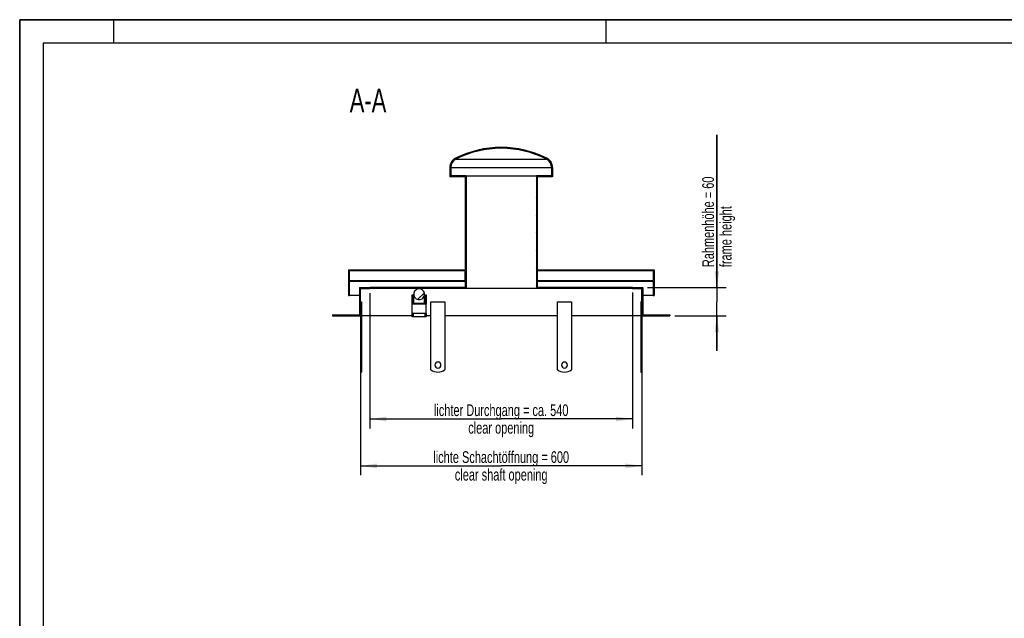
# Model space of a CAD drawing. Header units: millimetres. Extents: x 0 to 4200, y 0 to 2970.
# Tile 6 of 17: x 0 to 2100, y 1694 to 2970. Entities that reach past the tile are written whole.
import ezdxf

# ---------------------------------------------------------------- set-up
doc = ezdxf.new("R2010")
doc.units = ezdxf.units.MM
doc.header["$LTSCALE"] = 231
doc.layers.get('0').update_dxf_attribs({"linetype": 'CONTINUOUS'})
for name, color, linetype in [('005_AXIS', 7, 'CONTINUOUS'), ('050_DIMENSIONING', 7, 'CONTINUOUS'), ('052_SYMBOLS', 7, 'CONTINUOUS')]:
    doc.layers.add(name, color=color, linetype=linetype)
doc.styles.get("Standard").update_dxf_attribs({"font": 'txt', "width": 0.7})
doc.dimstyles.new('DIMSTYLE_1', dxfattribs={"dimtxt": 25, "dimasz": 35, "dimexe": 2, "dimexo": 1, "dimtad": 1, "dimdec": 1, "dimtxsty": 'Standard', "dimblk": '_FILLED', "dimblk1": '_FILLED', "dimblk2": '_FILLED', "dimcen": 0.09, "dimazin": 2, "dimtp": 0.8, "dimtm": 0.8, "dimtfac": 1, "dimtdec": 1, "dimtofl": 0, "dimtmove": 0, "dimatfit": 3, "dimldrblk": '_FILLED', "dimfxl": 1, "dimtolj": 1, "dimarcsym": 0})
doc.dimstyles.new('DIMSTYLE_2', dxfattribs={"dimtxt": 25, "dimasz": 35, "dimexe": 2, "dimexo": 1, "dimtad": 1, "dimtxsty": 'Standard', "dimblk": '_FILLED', "dimblk1": '_FILLED', "dimblk2": '_FILLED', "dimcen": 0.09, "dimazin": 2, "dimtp": 0.3, "dimtm": 0.3, "dimtfac": 1, "dimtofl": 0, "dimtmove": 0, "dimatfit": 3, "dimldrblk": '_FILLED', "dimfxl": 1, "dimtolj": 1, "dimarcsym": 0})
doc.dimstyles.new('DIMSTYLE_3', dxfattribs={"dimtxt": 25, "dimasz": 35, "dimexe": 2, "dimexo": 1, "dimtad": 1, "dimtxsty": 'Standard', "dimblk": '_FILLED', "dimblk1": '_FILLED', "dimblk2": '_FILLED', "dimcen": 0.09, "dimazin": 2, "dimtp": 0.8, "dimtm": 0.8, "dimtfac": 1, "dimtofl": 0, "dimtmove": 0, "dimatfit": 3, "dimldrblk": '_FILLED', "dimfxl": 1, "dimtolj": 1, "dimarcsym": 0})

# ---------------------------------------------------------------- blocks, each defined once
blk = doc.blocks.new('_FILLED')
at = {"color": 0, "linetype": 'ByBlock'}
blk.add_solid([(0, 0), (-1, 0.1428571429), (-1, -0.1428571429)], dxfattribs=at)
blk = doc.blocks.new('*D3')
at = {"layer": '050_DIMENSIONING', "color": 2, "linetype": 'Continuous', "transparency": 16777216}
for p, q in [((726.9705005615, 2328.7939785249), (726.9705005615, 1998.8057149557)), ((1326.9705005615, 2328.7939785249), (1326.9705005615, 1998.8057149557)), ((726.9705005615, 2018.8057149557), (1026.9705005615, 2018.8057149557)), ((1326.9705005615, 2018.8057149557), (1026.9705005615, 2018.8057149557))]:
    blk.add_line(p, q, dxfattribs=at)
at = {"layer": '050_DIMENSIONING', "color": 2, "linetype": 'Continuous', "transparency": 16777216, "xscale": 35, "yscale": 35, "zscale": 35, "rotation": 180}
blk.add_blockref('_FILLED', (726.9705005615, 2018.8057149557), dxfattribs=at)
at = {"layer": '050_DIMENSIONING', "color": 2, "linetype": 'Continuous', "transparency": 16777216, "xscale": 35, "yscale": 35, "zscale": 35}
blk.add_blockref('_FILLED', (1326.9705005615, 2018.8057149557), dxfattribs=at)
at = {"layer": '050_DIMENSIONING', "color": 2, "linetype": 'Continuous', "transparency": 16777216, "insert": (1026.9705005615, 2050.0557149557), "char_height": 25, "width": 696.7857142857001, "attachment_point": 2, "line_spacing_factor": 0.9}
blk.add_mtext('lichte Schachtöffnung = 600\\Pclear shaft opening', dxfattribs=at)
blk = doc.blocks.new('*D7')
at = {"layer": '050_DIMENSIONING', "color": 2, "linetype": 'Continuous', "transparency": 16777216}
for p, q in [((1486.9705005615, 2398.7939785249), (1486.9705005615, 2724.2151872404)), ((1486.9705005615, 2724.2151872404), (1486.9705005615, 2368.7939785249)), ((1338.9705005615, 2398.7939785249), (1506.9705005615, 2398.7939785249)), ((1486.9705005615, 2263.7939785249), (1486.9705005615, 2368.7939785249)), ((1396.9705005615, 2338.7939785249), (1506.9705005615, 2338.7939785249)), ((1486.9705005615, 2338.7939785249), (1486.9705005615, 2263.7939785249))]:
    blk.add_line(p, q, dxfattribs=at)
at = {"layer": '050_DIMENSIONING', "color": 2, "linetype": 'Continuous', "transparency": 16777216, "xscale": 35, "yscale": 35, "zscale": 35}
for p, rotation in [((1486.9705005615, 2398.7939785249), 270), ((1486.9705005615, 2338.7939785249), 90)]:
    blk.add_blockref('_FILLED', p, dxfattribs=dict(at, rotation=rotation))
at = {"layer": '050_DIMENSIONING', "color": 2, "linetype": 'Continuous', "transparency": 16777216, "insert": (1455.7205005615, 2442.4294729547), "char_height": 25, "width": 422.6785714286, "attachment_point": 1, "rotation": 90, "line_spacing_factor": 0.9}
blk.add_mtext('Rahmenhöhe = 60\\Pframe height', dxfattribs=at)
blk = doc.blocks.new('*D8')
at = {"layer": '050_DIMENSIONING', "color": 2, "linetype": 'Continuous', "transparency": 16777216}
for p, q in [((746.9705005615, 2386.7939785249), (746.9705005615, 2098.8057149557)), ((1306.9705005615, 2388.7939785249), (1306.9705005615, 2098.8057149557)), ((746.9705005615, 2118.8057149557), (1026.9705005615, 2118.8057149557)), ((1306.9705005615, 2118.8057149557), (1026.9705005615, 2118.8057149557))]:
    blk.add_line(p, q, dxfattribs=at)
at = {"layer": '050_DIMENSIONING', "color": 2, "linetype": 'Continuous', "transparency": 16777216, "xscale": 35, "yscale": 35, "zscale": 35, "rotation": 180}
blk.add_blockref('_FILLED', (746.9705005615, 2118.8057149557), dxfattribs=at)
at = {"layer": '050_DIMENSIONING', "color": 2, "linetype": 'Continuous', "transparency": 16777216, "xscale": 35, "yscale": 35, "zscale": 35}
blk.add_blockref('_FILLED', (1306.9705005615, 2118.8057149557), dxfattribs=at)
at = {"layer": '050_DIMENSIONING', "color": 2, "linetype": 'Continuous', "transparency": 16777216, "insert": (1026.9705005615, 2150.0557149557), "char_height": 25, "width": 707.1428571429, "attachment_point": 2, "line_spacing_factor": 0.9}
blk.add_mtext('lichter Durchgang = ca. 540\\Pclear opening', dxfattribs=at)

msp = doc.modelspace()

# ---------------------------------------------------------------- hatches: boundary and pattern name
at = {"linetype": 'Continuous'}
h = msp.add_hatch(dxfattribs=at)
h.set_pattern_fill('A', color=2, scale=26.2989329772, angle=45, style=0, pattern_type=0)
h.set_pattern_definition([(45, (0, 0), (-18.5961538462, 18.5961538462), [])])
edge = h.paths.add_edge_path()
edge.add_line((666.9705005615, 2338.7939785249), (726.9705005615, 2338.7939785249))
edge.add_line((666.9705005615, 2340.7939785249), (666.9705005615, 2338.7939785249))
edge.add_line((666.9705005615, 2340.7939785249), (724.9705005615, 2340.7939785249))
edge.add_line((724.9705005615, 2398.7939785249), (724.9705005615, 2340.7939785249))
edge.add_line((724.9705005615, 2398.7939785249), (746.9705005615, 2398.7939785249))
edge.add_line((746.9705005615, 2396.7939785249), (746.9705005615, 2398.7939785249))
edge.add_line((726.9705005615, 2396.7939785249), (746.9705005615, 2396.7939785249))
edge.add_line((726.9705005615, 2338.7939785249), (726.9705005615, 2396.7939785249))
edge = h.paths.add_edge_path()
edge.add_line((1326.9705005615, 2338.7939785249), (1386.9705005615, 2338.7939785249))
edge.add_line((1326.9705005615, 2338.7939785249), (1326.9705005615, 2396.7939785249))
edge.add_line((1306.9705005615, 2396.7939785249), (1326.9705005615, 2396.7939785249))
edge.add_line((1306.9705005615, 2396.7939785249), (1306.9705005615, 2398.7939785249))
edge.add_line((1306.9705005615, 2398.7939785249), (1328.9705005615, 2398.7939785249))
edge.add_line((1328.9705005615, 2398.7939785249), (1328.9705005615, 2340.7939785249))
edge.add_line((1328.9705005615, 2340.7939785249), (1386.9705005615, 2340.7939785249))
edge.add_line((1386.9705005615, 2340.7939785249), (1386.9705005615, 2338.7939785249))
edge = h.paths.add_edge_path()
edge.add_line((700.9705005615, 2381.7939785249), (702.9705005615, 2381.7939785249))
edge.add_line((700.9705005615, 2436.7939785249), (700.9705005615, 2381.7939785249))
edge.add_line((700.9705005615, 2436.7939785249), (949.9705005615, 2436.7939785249))
edge.add_line((949.9705005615, 2635.1837942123), (949.9705005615, 2436.7939785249))
edge.add_line((949.9705005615, 2635.1837942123), (917.4705005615, 2635.1837942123))
edge.add_line((917.4705005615, 2655.1837942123), (917.4705005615, 2635.1837942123))
edge.add_arc((939.3705005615, 2655.1837942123), 21.9, 116.4945026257, 180)
edge.add_arc((1027.3437760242, 2478.6942964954), 219.1, 90.097613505, 116.4945026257)
edge.add_arc((1026.5972250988, 2478.6942964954), 219.1, 423.50549737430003, 449.902386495, ccw=False)
edge.add_arc((1114.5705005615, 2655.1837942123), 21.9, 360, 423.50549737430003, ccw=False)
edge.add_line((1136.4705005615, 2655.1837942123), (1136.4705005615, 2635.1837942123))
edge.add_line((1136.4705005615, 2635.1837942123), (1103.9705005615, 2635.1837942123))
edge.add_line((1103.9705005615, 2635.1837942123), (1103.9705005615, 2436.7939785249))
edge.add_line((1103.9705005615, 2436.7939785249), (1352.9705005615, 2436.7939785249))
edge.add_line((1352.9705005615, 2436.7939785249), (1352.9705005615, 2381.7939785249))
edge.add_line((1350.9705005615, 2381.7939785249), (1352.9705005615, 2381.7939785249))
edge.add_line((1350.9705005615, 2412.7939785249), (1350.9705005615, 2381.7939785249))
edge.add_line((1103.9705005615, 2412.7939785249), (1350.9705005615, 2412.7939785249))
edge.add_line((1103.9705005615, 2412.7939785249), (1103.9705005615, 2397.7939785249))
edge.add_line((1103.9705005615, 2397.7939785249), (1101.9705005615, 2397.7939785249))
edge.add_line((1101.9705005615, 2637.1837942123), (1101.9705005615, 2397.7939785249))
edge.add_line((1134.4705034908, 2637.1837942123), (1101.9705005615, 2637.1837942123))
edge.add_line((1134.4705034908, 2655.1837942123), (1134.4705034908, 2637.1837942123))
edge.add_arc((1114.5705005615, 2655.1837942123), 19.9000029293, 360, 423.50549737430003, ccw=False)
edge.add_arc((1026.5972250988, 2478.6942964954), 217.1000029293, 423.50549737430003, 449.9014872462, ccw=False)
edge.add_arc((1027.3437760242, 2478.6942964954), 217.1000029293, 90.0985127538, 116.4945026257)
edge.add_arc((939.3705005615, 2655.1837942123), 19.9000029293, 116.4945026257, 180)
edge.add_line((919.4704976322, 2655.1837942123), (919.4704976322, 2637.1837942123))
edge.add_line((951.9705005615, 2637.1837942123), (919.4704976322, 2637.1837942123))
edge.add_line((951.9705005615, 2637.1837942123), (951.9705005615, 2397.7939785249))
edge.add_line((951.9705005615, 2397.7939785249), (949.9705005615, 2397.7939785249))
edge.add_line((949.9705005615, 2412.7939785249), (949.9705005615, 2397.7939785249))
edge.add_line((702.9705005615, 2412.7939785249), (949.9705005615, 2412.7939785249))
edge.add_line((702.9705005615, 2412.7939785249), (702.9705005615, 2381.7939785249))
edge.add_line((1350.9705005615, 2434.7939785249), (1350.9705005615, 2414.0439785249))
edge.add_line((1350.9705005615, 2434.7939785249), (1103.9705005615, 2434.7939785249))
edge.add_line((1103.9705005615, 2434.7939785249), (1103.9705005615, 2414.0439785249))
edge.add_line((1103.9705005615, 2414.0439785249), (1350.9705005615, 2414.0439785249))
edge.add_line((702.9705005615, 2434.7939785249), (702.9705005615, 2414.0439785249))
edge.add_line((702.9705005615, 2414.0439785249), (949.9705005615, 2414.0439785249))
edge.add_line((949.9705005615, 2414.0439785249), (949.9705005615, 2434.7939785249))
edge.add_line((949.9705005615, 2434.7939785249), (702.9705005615, 2434.7939785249))
edge = h.paths.add_edge_path()
edge.add_spline(control_points=[(851.9705005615, 2373.2366215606), (852.2377138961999, 2373.2366215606), (852.7706689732, 2373.2552890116), (853.5674573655, 2373.3391637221), (854.3562899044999, 2373.4785257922), (855.1337879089, 2373.6727325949), (855.8961102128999, 2373.9208867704), (856.6396139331, 2374.2218380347), (857.3606994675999, 2374.5741870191), (858.0558708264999, 2374.9762883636), (858.7217409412, 2375.4262560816), (859.355051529, 2375.9219699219), (859.9526870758, 2376.4610811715), (860.5116941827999, 2377.0410233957), (861.0292950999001, 2377.6590201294), (861.5029051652, 2378.3120974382), (861.930147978, 2378.9970970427), (862.3088690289, 2379.7106889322), (862.6371509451, 2380.4493898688), (862.9133245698, 2381.2095781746), (863.1359810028, 2381.987513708), (863.3039810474, 2382.7793576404), (863.4164630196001, 2383.5811923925), (863.4728491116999, 2384.3890446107), (863.4728493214, 2385.1989064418), (863.4164636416, 2386.0067587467), (863.3039820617, 2386.8085936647), (863.1359823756, 2387.6004378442), (862.9133262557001, 2388.3783736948), (862.6371528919, 2389.1385623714), (862.3088711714, 2389.877263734), (861.9301502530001, 2390.5908560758), (861.5029075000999, 2391.2758561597), (861.0292974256, 2391.9289339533), (860.5116964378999, 2392.5469311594), (859.9526891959, 2393.1268738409), (859.3550534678, 2393.6659855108), (858.7217426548, 2394.1616997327), (858.0558722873, 2394.6116677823), (857.360700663, 2395.0137694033), (856.63961486, 2395.3661186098), (855.8961108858, 2395.667070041), (855.1337883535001, 2395.9152243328), (854.3562901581, 2396.1094312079), (853.5674574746, 2396.2487933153), (852.7706689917, 2396.3326680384), (852.2377138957, 2396.3513354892), (851.9705005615, 2396.3513354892)], knot_values=[0, 0, 0, 0, 0.0222222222, 0.0444444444, 0.0666666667, 0.0888888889, 0.1111111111, 0.1333333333, 0.1555555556, 0.1777777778, 0.2, 0.2222222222, 0.2444444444, 0.2666666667, 0.2888888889, 0.3111111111, 0.3333333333, 0.3555555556, 0.3777777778, 0.4, 0.4222222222, 0.4444444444, 0.4666666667, 0.4888888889, 0.5111111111, 0.5333333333, 0.5555555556, 0.5777777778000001, 0.6, 0.6222222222, 0.6444444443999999, 0.6666666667, 0.6888888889, 0.7111111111, 0.7333333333, 0.7555555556, 0.7777777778, 0.8, 0.8222222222, 0.8444444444, 0.8666666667, 0.8888888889, 0.9111111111, 0.9333333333, 0.9555555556, 0.9777777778, 1, 1, 1, 1], degree=3, periodic=0)
edge.add_spline(control_points=[(851.9705005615, 2396.3513354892), (851.7032872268, 2396.3513354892), (851.1703321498, 2396.3326680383), (850.3735437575, 2396.2487933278), (849.5847112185, 2396.1094312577), (848.8072132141, 2395.915224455), (848.0448909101, 2395.6670702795), (847.3013871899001, 2395.3661190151), (846.5803016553, 2395.0137700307), (845.8851302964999, 2394.6116686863), (845.2192601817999, 2394.1617009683), (844.5859495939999, 2393.665987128), (843.9883140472, 2393.1268758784), (843.4293069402, 2392.5469336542), (842.9117060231, 2391.9289369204), (842.4380959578, 2391.2758596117), (842.010853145, 2390.5908600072), (841.6321320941, 2389.8772681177), (841.3038501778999, 2389.1385671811), (841.0276765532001, 2388.3783788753), (840.8050201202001, 2387.6004433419), (840.6370200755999, 2386.8085994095), (840.5245381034, 2386.0067646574), (840.4681520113, 2385.1989124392), (840.4681518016, 2384.3890506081), (840.5245374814, 2383.5811983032), (840.6370190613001, 2382.7793633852), (840.8050187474, 2381.9875192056), (841.0276748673, 2381.2095833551), (841.3038482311, 2380.4493946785), (841.6321299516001, 2379.7106933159), (842.01085087, 2378.9971009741), (842.4380936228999, 2378.3121008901), (842.9117036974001, 2377.6590230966), (843.4293046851, 2377.0410258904), (843.9883119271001, 2376.461083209), (844.5859476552, 2375.9219715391), (845.2192584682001, 2375.4262573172), (845.8851288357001, 2374.9762892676), (846.58030046, 2374.5741876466), (847.301386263, 2374.2218384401), (848.0448902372, 2373.9208870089), (848.8072127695, 2373.6727327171), (849.5847109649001, 2373.478525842), (850.3735436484, 2373.3391637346), (851.1703321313, 2373.2552890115), (851.7032872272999, 2373.2366215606), (851.9705005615, 2373.2366215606)], knot_values=[0, 0, 0, 0, 0.0222222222, 0.0444444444, 0.0666666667, 0.0888888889, 0.1111111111, 0.1333333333, 0.1555555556, 0.1777777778, 0.2, 0.2222222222, 0.2444444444, 0.2666666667, 0.2888888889, 0.3111111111, 0.3333333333, 0.3555555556, 0.3777777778, 0.4, 0.4222222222, 0.4444444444, 0.4666666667, 0.4888888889, 0.5111111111, 0.5333333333, 0.5555555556, 0.5777777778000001, 0.6, 0.6222222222, 0.6444444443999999, 0.6666666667, 0.6888888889, 0.7111111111, 0.7333333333, 0.7555555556, 0.7777777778, 0.8, 0.8222222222, 0.8444444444, 0.8666666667, 0.8888888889, 0.9111111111, 0.9333333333, 0.9555555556, 0.9777777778, 1, 1, 1, 1], degree=3, periodic=0)

# ---------------------------------------------------------------- linework, layer by layer
at = {"color": 7, "linetype": 'Continuous'}
for p, q in [((0, 2970), (4200, 2970)), ((0, 0), (0, 2970)), ((917.4705005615, 2655.1837942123), (917.4705005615, 2635.1837942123)), ((919.4704976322, 2655.1837942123), (919.4704976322, 2637.1837942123)), ((1134.4705034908, 2655.1837942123), (1134.4705034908, 2637.1837942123)), ((1136.4705005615, 2655.1837942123), (1136.4705005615, 2635.1837942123)), ((949.9705005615, 2635.1837942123), (917.4705005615, 2635.1837942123)), ((951.9705005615, 2637.1837942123), (919.4704976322, 2637.1837942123)), ((949.9705005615, 2635.1837942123), (949.9705005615, 2436.7939785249)), ((951.9705005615, 2637.1837942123), (951.9705005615, 2397.7939785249)), ((951.9705005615, 2637.1837942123), (1101.9705005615, 2637.1837942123)), ((1101.9705005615, 2637.1837942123), (1101.9705005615, 2397.7939785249)), ((1134.4705034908, 2637.1837942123), (1101.9705005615, 2637.1837942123)), ((1136.4705005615, 2635.1837942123), (1103.9705005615, 2635.1837942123)), ((1103.9705005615, 2635.1837942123), (1103.9705005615, 2436.7939785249)), ((700.9705005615, 2436.7939785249), (700.9705005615, 2381.7939785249)), ((700.9705005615, 2436.7939785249), (949.9705005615, 2436.7939785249)), ((1103.9705005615, 2436.7939785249), (1352.9705005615, 2436.7939785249)), ((1352.9705005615, 2436.7939785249), (1352.9705005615, 2381.7939785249)), ((949.9705005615, 2434.7939785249), (702.9705005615, 2434.7939785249)), ((702.9705005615, 2434.7939785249), (702.9705005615, 2414.0439785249)), ((949.9705005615, 2414.0439785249), (949.9705005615, 2434.7939785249)), ((1103.9705005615, 2434.7939785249), (1103.9705005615, 2414.0439785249)), ((1350.9705005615, 2434.7939785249), (1103.9705005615, 2434.7939785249)), ((1350.9705005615, 2434.7939785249), (1350.9705005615, 2414.0439785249)), ((702.9705005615, 2414.0439785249), (949.9705005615, 2414.0439785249)), ((702.9705005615, 2412.7939785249), (949.9705005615, 2412.7939785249)), ((702.9705005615, 2412.7939785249), (702.9705005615, 2381.7939785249)), ((724.9705005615, 2398.7939785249), (746.9705005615, 2398.7939785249)), ((724.9705005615, 2398.7939785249), (724.9705005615, 2340.7939785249)), ((726.9705005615, 2396.7939785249), (746.9705005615, 2396.7939785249)), ((726.9705005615, 2338.7939785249), (726.9705005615, 2396.7939785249)), ((949.9705005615, 2398.7939785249), (746.9705005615, 2398.7939785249)), ((746.9705005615, 2396.7939785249), (746.9705005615, 2398.7939785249)), ((1306.9705005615, 2396.7939785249), (746.9705005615, 2396.7939785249)), ((949.9705005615, 2412.7939785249), (949.9705005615, 2397.7939785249)), ((951.9705005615, 2397.7939785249), (949.9705005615, 2397.7939785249)), ((951.9705005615, 2397.7939785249), (1101.9705005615, 2397.7939785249)), ((1103.9705005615, 2397.7939785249), (1101.9705005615, 2397.7939785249)), ((1103.9705005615, 2414.0439785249), (1350.9705005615, 2414.0439785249)), ((1103.9705005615, 2412.7939785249), (1350.9705005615, 2412.7939785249)), ((1103.9705005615, 2412.7939785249), (1103.9705005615, 2397.7939785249)), ((1306.9705005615, 2398.7939785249), (1103.9705005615, 2398.7939785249)), ((1306.9705005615, 2398.7939785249), (1328.9705005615, 2398.7939785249)), ((1306.9705005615, 2396.7939785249), (1306.9705005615, 2398.7939785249)), ((1306.9705005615, 2396.7939785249), (1326.9705005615, 2396.7939785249)), ((1326.9705005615, 2338.7939785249), (1326.9705005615, 2396.7939785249)), ((1328.9705005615, 2398.7939785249), (1328.9705005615, 2340.7939785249)), ((1350.9705005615, 2412.7939785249), (1350.9705005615, 2381.7939785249)), ((700.9705005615, 2381.7939785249), (702.9705005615, 2381.7939785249)), ((724.9705005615, 2381.7939785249), (702.9705005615, 2381.7939785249)), ((836.9705005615, 2383.6699082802), (838.9705005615, 2383.6699082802)), ((836.9705005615, 2363.769164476), (836.9705005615, 2383.6699082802)), ((838.9705005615, 2383.6699082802), (838.9705005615, 2365.7592388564)), ((840.4705005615, 2378.7939785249), (838.9705005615, 2378.7939785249)), ((840.4705005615, 2365.7592388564), (840.4705005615, 2384.7939785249)), ((863.4705005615, 2365.7592388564), (863.4705005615, 2384.7939785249)), ((864.9705005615, 2378.7939785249), (863.4705005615, 2378.7939785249)), ((864.9705005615, 2383.6699082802), (866.9705005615, 2383.6699082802)), ((864.9705005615, 2365.7592388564), (864.9705005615, 2383.6699082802)), ((866.9705005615, 2383.6699082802), (866.9705005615, 2363.769164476)), ((1350.9705005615, 2381.7939785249), (1328.9705005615, 2381.7939785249)), ((1350.9705005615, 2381.7939785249), (1352.9705005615, 2381.7939785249)), ((836.9705005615, 2343.8684206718), (836.9705005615, 2363.769164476)), ((866.9705005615, 2363.769164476), (836.9705005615, 2363.769164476)), ((838.9705005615, 2365.7592388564), (864.9705005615, 2365.7592388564)), ((866.9705005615, 2343.8684206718), (866.9705005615, 2363.769164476)), ((666.9705005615, 2340.7939785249), (724.9705005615, 2340.7939785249)), ((666.9705005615, 2340.7939785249), (666.9705005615, 2338.7939785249)), ((666.9705005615, 2338.7939785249), (726.9705005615, 2338.7939785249)), ((836.9705005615, 2338.7939785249), (728.9705005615, 2338.7939785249)), ((866.9705005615, 2343.8684206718), (836.9705005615, 2343.8684206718)), ((836.9705005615, 2336.2939785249), (836.9705005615, 2343.8684206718)), ((838.9705005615, 2336.2939785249), (836.9705005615, 2336.2939785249)), ((838.9705005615, 2343.8684206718), (838.9705005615, 2336.2939785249)), ((864.9705005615, 2336.2939785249), (838.9705005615, 2336.2939785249)), ((864.9705005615, 2336.2939785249), (864.9705005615, 2343.8684206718)), ((866.9705005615, 2336.2939785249), (864.9705005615, 2336.2939785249)), ((866.9705005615, 2343.8684206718), (866.9705005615, 2336.2939785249)), ((876.9705005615, 2338.7939785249), (866.9705005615, 2338.7939785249)), ((1326.9705005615, 2338.7939785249), (1386.9705005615, 2338.7939785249)), ((1328.9705005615, 2340.7939785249), (1386.9705005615, 2340.7939785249)), ((1386.9705005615, 2340.7939785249), (1386.9705005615, 2338.7939785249)), ((726.9705005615, 2218.7939785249), (728.9705005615, 2218.7939785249)), ((1324.9705005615, 2218.7939785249), (1326.9705005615, 2218.7939785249))]:
    msp.add_line(p, q, dxfattribs=at)
at = {"color": 3, "linetype": 'Continuous'}
for p, q in [((0, 2970), (0, 0)), ((4200, 2970), (0, 2970)), ((200, 2970), (200, 2920)), ((1250, 2970), (1250, 2920))]:
    msp.add_line(p, q, dxfattribs=at)
at = {"color": 5, "linetype": 'Continuous'}
for p, q in [((50, 2920), (50, 50)), ((4150, 2920), (50, 2920))]:
    msp.add_line(p, q, dxfattribs=at)
at = {"color": 9, "linetype": 'Continuous'}
for p, q in [((930.4928715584, 2672.993842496), (1123.4481295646, 2672.993842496)), ((919.4704976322, 2655.1837942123), (1134.4705034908, 2655.1837942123))]:
    msp.add_line(p, q, dxfattribs=at)
at = {"color": 7, "linetype": 'Continuous'}
for centre, radius, start, end in [((1027.3437760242, 2478.6942964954), 219.1, 90.097613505, 116.4945026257), ((1027.3437760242, 2478.6942964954), 217.1000029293, 90.0985127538, 116.4945026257), ((1026.5972250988, 2478.6942964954), 219.1, 63.50549737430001, 89.902386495), ((1026.5972250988, 2478.6942964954), 217.1000029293, 63.50549737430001, 89.9014872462), ((939.3705005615, 2655.1837942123), 21.9, 116.4945026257, 180), ((939.3705005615, 2655.1837942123), 19.9000029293, 116.4945026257, 180), ((1114.5705005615, 2655.1837942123), 19.9000029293, 0, 63.50549737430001), ((1114.5705005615, 2655.1837942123), 21.9, 0, 63.50549737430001)]:
    msp.add_arc(centre, radius, start, end, dxfattribs=at)
for start_param, end_param in [(0, 1.5707963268), (4.7123889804, 6.2831853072), (1.5707963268, 3.1415926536), (3.1415926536, 4.7123889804)]:
    msp.add_ellipse((851.9705005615, 2384.7939785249), major_axis=(0, 11.5573569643), ratio=0.9950371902, start_param=start_param, end_param=end_param, dxfattribs=at)
at = {"layer": '005_AXIS', "color": 7, "linetype": 'Continuous'}
for p, q in [((726.9705005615, 2368.7939785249), (728.9705005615, 2368.7939785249)), ((728.9705005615, 2368.7939785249), (728.9705005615, 2223.7939785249)), ((876.9705005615, 2368.7939785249), (906.9705005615, 2368.7939785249)), ((876.9705005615, 2223.7939785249), (876.9705005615, 2368.7939785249)), ((906.9705005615, 2368.7939785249), (906.9705005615, 2223.7939785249)), ((1146.9705005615, 2223.7939785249), (1146.9705005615, 2368.7939785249)), ((1146.9705005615, 2368.7939785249), (1176.9705005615, 2368.7939785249)), ((1176.9705005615, 2368.7939785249), (1176.9705005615, 2223.7939785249)), ((1324.9705005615, 2368.7939785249), (1324.9705005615, 2223.7939785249)), ((1326.9705005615, 2368.7939785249), (1324.9705005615, 2368.7939785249)), ((726.9705005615, 2338.7939785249), (726.9705005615, 2223.7939785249)), ((1146.9705005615, 2338.7939785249), (906.9705005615, 2338.7939785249)), ((1324.9705005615, 2338.7939785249), (1176.9705005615, 2338.7939785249)), ((1326.9705005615, 2338.7939785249), (1326.9705005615, 2223.7939785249)), ((726.9705005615, 2223.7939785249), (726.9705005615, 2218.7939867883)), ((726.9705005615, 2223.7939785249), (728.9705005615, 2223.7939785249)), ((728.9705005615, 2223.7939785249), (728.9705005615, 2218.7939867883)), ((1324.9705005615, 2223.7939785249), (1324.9705005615, 2218.7939867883)), ((1326.9705005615, 2223.7939785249), (1324.9705005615, 2223.7939785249)), ((1326.9705005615, 2223.7939785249), (1326.9705005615, 2218.7939867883))]:
    msp.add_line(p, q, dxfattribs=at)
for centre, radius, start, end in [((891.9705005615, 2233.7939785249), 6.5, 0, 180), ((891.9705005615, 2233.7939785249), 6.5, 180, 360), ((1161.9705005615, 2233.7939785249), 6.5, 0, 180), ((1161.9705005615, 2233.7939785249), 6.5, 180, 360), ((891.9705005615, 2243.7939785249), 25, 233.1301023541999, 306.8698976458), ((1161.9705005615, 2243.7939785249), 25, 233.1301023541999, 306.8698976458)]:
    msp.add_arc(centre, radius, start, end, dxfattribs=at)

# ---------------------------------------------------------------- texts
at = {"layer": '052_SYMBOLS', "color": 2, "linetype": 'Continuous', "insert": (781.9440855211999, 2822.7939785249), "char_height": 50, "width": 182.1428571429, "attachment_point": 3, "line_spacing_factor": 0.9}
msp.add_mtext('A-A', dxfattribs=at)

# ---------------------------------------------------------------- dimensions: what is measured, and where the dimension line sits
at = {"layer": '050_DIMENSIONING', "color": 2, "linetype": 'Continuous'}
dim = msp.add_linear_dim(base=(1486.9705005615, 2338.7939785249), p1=(1337.9705005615, 2398.7939785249), p2=(1395.9705005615, 2338.7939785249), angle=270, text='Rahmenhöhe = <>\\Pframe height', dimstyle='DIMSTYLE_2', dxfattribs=at)
dim.commit()
dim.dimension.update_dxf_attribs({"geometry": '*D7', "text_midpoint": (1486.9705005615, 2583.3223300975), "dimtype": 160})
for base, p1, p2, text, dimstyle, picture, middle in [((1306.9705005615, 2118.8057149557), (746.9705005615, 2387.7939785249), (1306.9705005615, 2389.7939785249), 'lichter Durchgang = ca. <>\\Pclear opening', 'DIMSTYLE_3', '*D8', (1026.9705005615, 2118.8057149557)), ((1326.9705005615, 2018.8057149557), (726.9705005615, 2329.7939785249), (1326.9705005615, 2329.7939785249), 'lichte Schachtöffnung = <>\\Pclear shaft opening', 'DIMSTYLE_1', '*D3', (1026.9705005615, 2018.8057149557))]:
    dim = msp.add_linear_dim(base=base, p1=p1, p2=p2, text=text, dimstyle=dimstyle, dxfattribs=at)
    dim.commit()
    dim.dimension.update_dxf_attribs({"geometry": picture, "text_midpoint": middle, "dimtype": 160})

doc.saveas('drawing.dxf')
